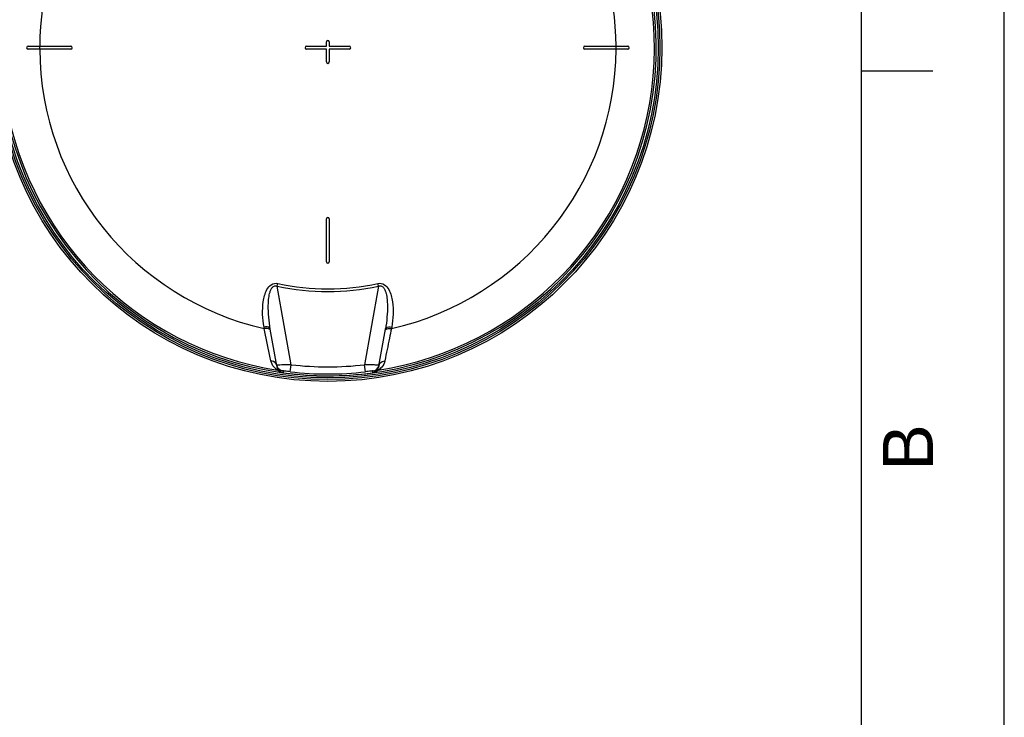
# Model space of a CAD drawing. Header units: millimetres. Extents: x 0 to 297, y 0 to 210.
# Tile 14 of 23: x 228 to 297, y 112 to 161. Entities that reach past the tile are written whole.
import ezdxf

# ---------------------------------------------------------------- set-up
doc = ezdxf.new("R2010")
doc.units = ezdxf.units.MM
doc.header["$LTSCALE"] = 16.335
doc.layers.get('0').update_dxf_attribs({"linetype": 'CONTINUOUS'})
doc.layers.add('08_SURFACES', color=7, linetype='CONTINUOUS')
doc.styles.add('TEXTSTYLE_2', font='arial.ttf')

# ---------------------------------------------------------------- blocks, each defined once
blk = doc.blocks.new('MARGEA4_BL0', base_point=(148.514, 105.014))
at = {"color": 7, "linetype": 'Continuous'}
for p, q in [((297.014, 0.014), (297.014, 210.014)), ((297.014, 0.014), (297.014, 210.014)), ((287.014, 10.014), (287.014, 200.014)), ((292.014, 157.514), (287.014, 157.514))]:
    blk.add_line(p, q, dxfattribs=at)
at = {"color": 2, "linetype": 'Continuous', "style": 'TEXTSTYLE_2', "oblique": 0.00002}
blk.add_text('B', height=3.5, rotation=90, dxfattribs=at).set_placement((292.014, 129.514))

msp = doc.modelspace()

# ---------------------------------------------------------------- linework, layer by layer
at = {"color": 7, "linetype": 'Continuous'}
for p, q in [((297, 0), (297, 210)), ((297.014, 0.014), (297.014, 200.014)), ((246.055, 136.867), (245.601, 139.441)), ((253.21, 136.867), (253.664, 139.441)), ((253.21, 136.867), (253.209, 136.857)), ((246.47, 136.378), (246.494, 136.374))]:
    msp.add_line(p, q, dxfattribs=at)
at = {"color": 9, "linetype": 'Continuous'}
for p, q in [((246.087, 142.443), (246.127, 142.631)), ((247.058, 136.939), (246.087, 142.443)), ((253.178, 142.443), (252.208, 136.939)), ((253.178, 142.443), (253.138, 142.631)), ((245.178, 139.473), (245.16, 139.577)), ((254.106, 139.577), (254.087, 139.473)), ((246.048, 136.909), (246.048, 136.909)), ((247, 136.442), (247.058, 136.939)), ((252.265, 136.442), (252.208, 136.939)), ((246.471, 136.501), (246.493, 136.382)), ((246.493, 136.382), (246.494, 136.374)), ((246.493, 136.382), (246.494, 136.374)), ((246.494, 136.374), (246.494, 136.374)), ((252.771, 136.374), (252.784, 136.441)), ((252.771, 136.374), (252.771, 136.374)), ((252.784, 136.441), (252.792, 136.485)), ((252.792, 136.485), (252.795, 136.501))]:
    msp.add_line(p, q, dxfattribs=at)
at = {"color": 7, "linetype": 'Continuous'}
for radius in [23.39, 23.14]:
    msp.add_circle((249.633, 159.159), radius, dxfattribs=at)
at = {"color": 9, "linetype": 'Continuous'}
msp.add_circle((249.633, 159.159), 23.258, dxfattribs=at)
at = {"color": 7, "linetype": 'Continuous'}
for centre, radius, start, end in [((249.633, 159.159), 23, 262.15697, 262.09551), ((246.532, 136.995), 0.492, 190.01286, 195.05423), ((246.546, 136.999), 0.506, 195.0656, 205.97577), ((246.545, 136.998), 0.505, 205.96511, 210.02878)]:
    msp.add_arc(centre, radius, start, end, dxfattribs=at)
at = {"color": 9, "linetype": 'Continuous'}
for centre, radius, start, end in [((249.633, 159.159), 22.878, 113.58727, 261.13404), ((249.633, 159.159), 22.878, 278.86596, 66.41273), ((249.633, 159.159), 17.088, 258.02551, 281.97449), ((249.633, 159.159), 16.896, 258.02552, 281.97449), ((245.684, 136.801), 0.377, 10.04016, 19.29884), ((246.618, 136.966), 0.571, 190.00013, 191.32724), ((246.623, 136.967), 0.576, 191.33855, 199.58861), ((246.627, 136.968), 0.581, 199.57812, 201.00932), ((246.54, 136.995), 0.5, 210.03209, 211.54535), ((249.633, 159.159), 22.369, 263.39023, 276.60977), ((252.696, 124.545), 12.377, 87.91689, 88.32252), ((252.646, 136.966), 0.573, 346.18156, 349.03188), ((252.733, 136.995), 0.492, 344.94576, 349.98714), ((253.582, 136.801), 0.377, 160.70114, 169.95985), ((246.678, 136.87), 0.543, 224.86479, 227.5823), ((249.633, 159.159), 23, 262.15693, 277.84307), ((249.633, 159.159), 22.869, 263.39023, 276.60977), ((252.607, 137.571), 1.208, 277.83443, 277.95109), ((252.587, 136.871), 0.545, 312.61073, 315.13254)]:
    msp.add_arc(centre, radius, start, end, dxfattribs=at)
for points, knots in [([(245.16, 139.577), (245.108, 139.869), (245.044, 140.46), (245.071, 141.204), (245.187, 141.791), (245.346, 142.212), (245.63, 142.6), (245.974, 142.664), (246.127, 142.631)], [0, 0, 0, 0, 0.246511, 0.49364, 0.617804, 0.742618, 0.869098, 1, 1, 1, 1]), ([(245.601, 139.441), (245.553, 139.715), (245.479, 140.268), (245.448, 140.965), (245.478, 141.521), (245.53, 141.866), (245.611, 142.133), (245.702, 142.321), (245.863, 142.48), (246.021, 142.469), (246.087, 142.443)], [0, 0, 0, 0, 0.24961, 0.499267, 0.624122, 0.748871, 0.811251, 0.873638, 0.936138, 1, 1, 1, 1]), ([(253.138, 142.631), (253.292, 142.664), (253.636, 142.6), (253.919, 142.212), (254.078, 141.791), (254.195, 141.204), (254.221, 140.46), (254.157, 139.869), (254.106, 139.577)], [0, 0, 0, 0, 0.130887, 0.257393, 0.38221, 0.506372, 0.753496, 1, 1, 1, 1]), ([(253.178, 142.443), (253.245, 142.469), (253.404, 142.476), (253.566, 142.319), (253.655, 142.13), (253.736, 141.863), (253.788, 141.518), (253.818, 140.963), (253.787, 140.267), (253.713, 139.715), (253.664, 139.441)], [0, 0, 0, 0, 0.063993, 0.12697, 0.189324, 0.251665, 0.376327, 0.501093, 0.75057, 1, 1, 1, 1]), ([(245.601, 139.441), (245.597, 139.467), (245.488, 139.605), (245.294, 139.591), (245.16, 139.577)], [0, 0, 0, 0, 0.163069, 1, 1, 1, 1]), ([(245.551, 139.421), (245.529, 139.434), (245.411, 139.482), (245.279, 139.483), (245.178, 139.473)], [0, 0, 0, 0, 0.199818, 1, 1, 1, 1]), ([(245.642, 137.215), (245.612, 137.36), (245.459, 138.113), (245.305, 138.866), (245.178, 139.473)], [0, 0, 0, 0, 0.193487, 1, 1, 1, 1]), ([(254.087, 139.473), (254.04, 139.248), (253.884, 138.495), (253.731, 137.742), (253.624, 137.215)], [0, 0, 0, 0, 0.299318, 1, 1, 1, 1]), ([(253.664, 139.441), (253.669, 139.467), (253.777, 139.605), (253.971, 139.591), (254.106, 139.577)], [0, 0, 0, 0, 0.163069, 1, 1, 1, 1]), ([(253.714, 139.421), (253.736, 139.434), (253.855, 139.482), (253.986, 139.483), (254.087, 139.473)], [0, 0, 0, 0, 0.199818, 1, 1, 1, 1]), ([(246.107, 136.554), (246.02, 136.621), (245.802, 136.791), (245.675, 137.053), (245.642, 137.215)], [0, 0, 0, 0, 0.397742, 1, 1, 1, 1]), ([(246.052, 136.91), (246.051, 136.91), (246.05, 136.91), (246.048, 136.91), (246.048, 136.909)], [0, 0, 0, 0, 0.678194, 1, 1, 1, 1]), ([(246.083, 136.912), (246.077, 136.912), (246.066, 136.911), (246.056, 136.911), (246.052, 136.91)], [0, 0, 0, 0, 0.621085, 1, 1, 1, 1]), ([(246.264, 136.918), (246.245, 136.918), (246.184, 136.916), (246.124, 136.914), (246.083, 136.912)], [0, 0, 0, 0, 0.323257, 1, 1, 1, 1]), ([(246.292, 136.486), (246.28, 136.498), (246.19, 136.569), (246.12, 136.669), (246.085, 136.76)], [0, 0, 0, 0, 0.146897, 1, 1, 1, 1]), ([(247.058, 136.939), (246.983, 136.937), (246.718, 136.93), (246.454, 136.923), (246.264, 136.918)], [0, 0, 0, 0, 0.284404, 1, 1, 1, 1]), ([(253.058, 136.917), (253.004, 136.918), (252.72, 136.926), (252.437, 136.933), (252.208, 136.939)], [0, 0, 0, 0, 0.19083, 1, 1, 1, 1]), ([(253.202, 136.829), (253.191, 136.784), (253.144, 136.651), (253.039, 136.552), (252.973, 136.486)], [0, 0, 0, 0, 0.330993, 1, 1, 1, 1]), ([(253.218, 136.909), (253.219, 136.915), (253.177, 136.905), (253.164, 136.913), (253.145, 136.914)], [0, 0, 0, 0, 0.251458, 1, 1, 1, 1]), ([(253.624, 137.215), (253.591, 137.053), (253.463, 136.791), (253.245, 136.621), (253.159, 136.554)], [0, 0, 0, 0, 0.602373, 1, 1, 1, 1]), ([(246.426, 136.387), (246.379, 136.398), (246.265, 136.44), (246.163, 136.508), (246.107, 136.554)], [0, 0, 0, 0, 0.399132, 1, 1, 1, 1]), ([(246.494, 136.374), (246.472, 136.377), (246.44, 136.386), (246.41, 136.4), (246.401, 136.405)], [0, 0, 0, 0, 0.689692, 1, 1, 1, 1]), ([(246.47, 136.378), (246.461, 136.379), (246.447, 136.382), (246.432, 136.385), (246.426, 136.387)], [0, 0, 0, 0, 0.572411, 1, 1, 1, 1]), ([(247, 136.442), (246.935, 136.45), (246.816, 136.46), (246.637, 136.493), (246.561, 136.478), (246.469, 136.515), (246.471, 136.501)], [0, 0, 0, 0, 0.372921, 0.696586, 0.920371, 1, 1, 1, 1]), ([(252.795, 136.501), (252.797, 136.515), (252.704, 136.478), (252.628, 136.493), (252.449, 136.46), (252.331, 136.45), (252.265, 136.442)], [0, 0, 0, 0, 0.079736, 0.303788, 0.627303, 1, 1, 1, 1]), ([(252.956, 136.47), (252.948, 136.463), (252.896, 136.418), (252.831, 136.383), (252.774, 136.375)], [0, 0, 0, 0, 0.155378, 1, 1, 1, 1]), ([(253.159, 136.554), (253.143, 136.541), (253.036, 136.458), (252.908, 136.397), (252.796, 136.378)], [0, 0, 0, 0, 0.156708, 1, 1, 1, 1])]:
    msp.add_open_spline(points, degree=3, knots=knots, dxfattribs=at)
for points in [[(245.62, 139.336), (245.614, 139.372), (245.583, 139.403), (245.551, 139.421)], [(253.646, 139.336), (253.652, 139.372), (253.683, 139.403), (253.714, 139.421)], [(245.982, 137.034), (245.904, 137.136), (245.77, 137.202), (245.642, 137.215)], [(246.04, 136.925), (246.026, 136.964), (246.006, 137.001), (245.982, 137.034)], [(246.471, 136.501), (246.33, 136.521), (246.189, 136.613), (246.114, 136.734)], [(252.795, 136.501), (252.977, 136.526), (253.161, 136.689), (253.208, 136.867)], [(253.226, 136.925), (253.239, 136.964), (253.259, 137.001), (253.284, 137.034)], [(253.284, 137.034), (253.361, 137.136), (253.496, 137.202), (253.624, 137.215)], [(246.292, 136.486), (246.239, 136.519), (246.172, 136.553), (246.111, 136.537)], [(246.401, 136.405), (246.368, 136.421), (246.338, 136.444), (246.311, 136.469)], [(252.973, 136.486), (253.027, 136.519), (253.094, 136.553), (253.154, 136.537)]]:
    msp.add_open_spline(points, degree=3, dxfattribs=at)
at = {"layer": '08_SURFACES', "color": 7, "linetype": 'Continuous'}
for p, q in [((249.533, 159.259), (249.533, 159.559)), ((249.733, 159.559), (249.733, 159.259)), ((228.633, 159.259), (231.633, 159.259)), ((231.633, 159.059), (228.633, 159.059)), ((248.133, 159.259), (249.533, 159.259)), ((249.533, 159.059), (248.133, 159.059)), ((249.533, 158.159), (249.533, 159.059)), ((249.733, 159.259), (251.133, 159.259)), ((251.133, 159.059), (249.733, 159.059)), ((249.733, 159.059), (249.733, 158.159)), ((267.633, 159.259), (270.633, 159.259)), ((270.633, 159.059), (267.633, 159.059)), ((249.533, 144.159), (249.533, 147.159)), ((249.733, 147.159), (249.733, 144.159))]:
    msp.add_line(p, q, dxfattribs=at)
at = {"layer": '08_SURFACES', "color": 9, "linetype": 'Continuous'}
for radius, start, end in [(20.184, 118.25191, 179.71613), (20.184, 0.28387, 61.74809), (20.193, 179.71626, 180.28374), (20.184, 180.28387, 257.24988), (20.184, 282.75012, 359.71613), (20.193, 359.71626, 0.28374)]:
    msp.add_arc((249.633, 159.159), radius, start, end, dxfattribs=at)
at = {"layer": '08_SURFACES', "color": 7, "linetype": 'Continuous'}
for centre, start, end in [((249.633, 159.559), 0, 180), ((228.633, 159.159), 90, 270), ((231.633, 159.159), 270, 90), ((248.133, 159.159), 90, 270), ((251.133, 159.159), 270, 90), ((267.633, 159.159), 90, 270), ((270.633, 159.159), 270, 90), ((249.633, 158.159), 180, 360), ((249.633, 147.159), 0, 180), ((249.633, 144.159), 180, 360)]:
    msp.add_arc(centre, 0.1, start, end, dxfattribs=at)

# ---------------------------------------------------------------- block references
at = {"color": 2, "linetype": 'Continuous'}
msp.add_blockref('MARGEA4_BL0', (148.514, 105.014), dxfattribs=at)

doc.saveas('drawing.dxf')
